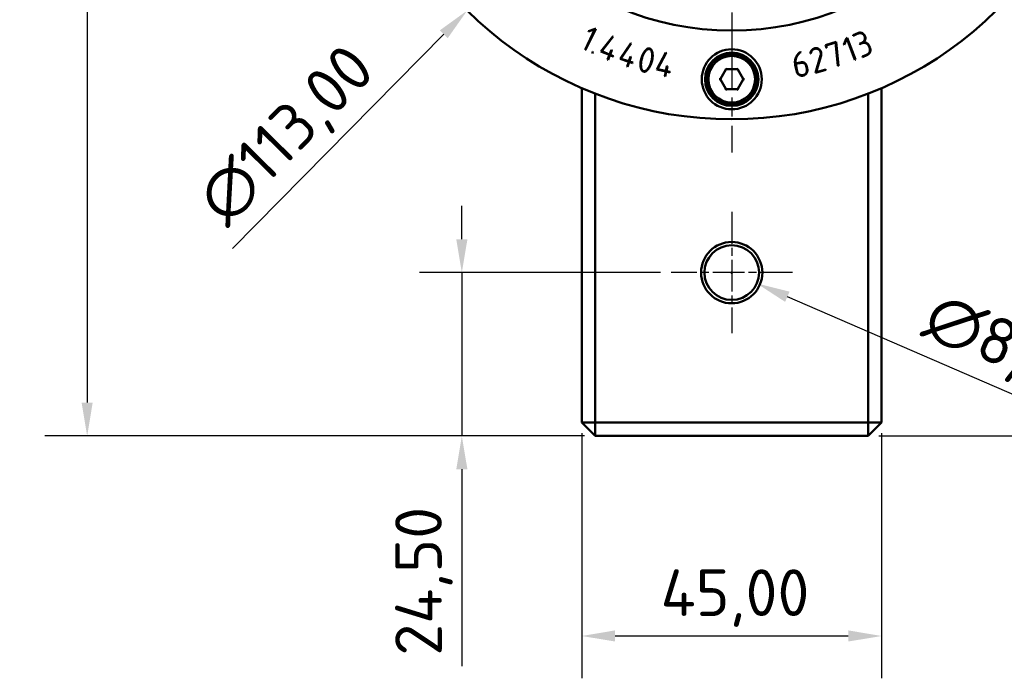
# Model space of a CAD drawing. Header units: millimetres. Extents: x 0 to 840, y 0 to 594.
# Tile 6 of 11: x 572 to 719, y 269 to 367. Entities that reach past the tile are written whole.
import ezdxf

# ---------------------------------------------------------------- set-up
doc = ezdxf.new("R2010")
doc.units = ezdxf.units.MM
doc.header["$LTSCALE"] = 2
doc.linetypes.add('CHAIN', pattern=[0.3543, 0.2362, -0.0295, 0.0591, -0.0295])
for name, color, linetype, lineweight in [('Bemaßung (ISO)', 7, 'Continuous', 25), ('Mittelpunktmarkierung (ISO)', 7, 'Continuous', 25), ('Sichtbar (ISO)', 7, 'Continuous', 50)]:
    doc.layers.add(name, color=color, linetype=linetype, lineweight=lineweight)
doc.styles.add('Notiztext (DIN)', font='isocpeur.ttf')
doc.dimstyles.new('Standard (DIN)', dxfattribs={"dimscale": 2, "dimtxt": 3.5, "dimasz": 2.5, "dimexe": 3.175, "dimexo": 0.8, "dimgap": 0.8, "dimtad": 1, "dimrnd": 1e-08, "dimzin": 0, "dimtxsty": 'Notiztext (DIN)', "dimcen": 0.09, "dimdle": 10, "dimclrd": 256, "dimclre": 256, "dimclrt": 256, "dimadec": 0, "dimazin": 0, "dimtfac": 1, "dimtmove": 0, "dimatfit": 3, "dimfxl": 1, "dimtolj": 1, "dimtzin": 0, "dimlwd": -1, "dimlwe": -1, "dimarcsym": 0})

# ---------------------------------------------------------------- blocks, each defined once
blk = doc.blocks.new('*D5')
at = {"layer": 'Bemaßung (ISO)'}
for p, q in [((656.08, 305.43), (656.08, 268.68)), ((701.08, 305.43), (701.08, 268.68)), ((661.08, 275.03), (696.08, 275.03))]:
    blk.add_line(p, q, dxfattribs=at)
for points in [[(661.08, 275.87), (661.08, 274.2), (656.08, 275.03)], [(696.08, 275.87), (696.08, 274.2), (701.08, 275.03)]]:
    blk.add_solid(points, dxfattribs=at)
at = {"layer": 'Defpoints', "color": 0}
for p in [(656.08, 307.03), (701.08, 307.03), (701.08, 275.03)]:
    blk.add_point(p, dxfattribs=at)
at = {"layer": 'Bemaßung (ISO)', "insert": (667.91, 285.03), "char_height": 7, "attachment_point": 1, "style": 'Notiztext (DIN)'}
blk.add_mtext('\\A1;45,00', dxfattribs=at)
blk = doc.blocks.new('*D6')
at = {"layer": 'Bemaßung (ISO)'}
for p, q in [((638.08, 334.53), (638.08, 339.53)), ((667.88, 329.53), (631.73, 329.53)), ((638.08, 329.53), (638.08, 305.03)), ((656.48, 305.03), (631.73, 305.03)), ((638.08, 300.03), (638.08, 270.48))]:
    blk.add_line(p, q, dxfattribs=at)
for points in [[(637.25, 334.53), (638.92, 334.53), (638.08, 329.53)], [(637.25, 300.03), (638.92, 300.03), (638.08, 305.03)]]:
    blk.add_solid(points, dxfattribs=at)
at = {"layer": 'Defpoints', "color": 0}
for p in [(669.48, 329.53), (638.08, 305.03), (658.08, 305.03)]:
    blk.add_point(p, dxfattribs=at)
at = {"layer": 'Bemaßung (ISO)', "insert": (628.08, 272.08), "char_height": 7, "attachment_point": 1, "rotation": 90, "style": 'Notiztext (DIN)'}
blk.add_mtext('\\A1;24,50', dxfattribs=at)
blk = doc.blocks.new('*D11')
at = {"layer": 'Bemaßung (ISO)'}
for p, q in [((649.48, 476.47), (575.5, 476.47)), ((581.85, 471.47), (581.85, 310.03)), ((656.48, 305.03), (575.5, 305.03))]:
    blk.add_line(p, q, dxfattribs=at)
for points in [[(581.02, 471.47), (582.68, 471.47), (581.85, 476.47)], [(581.02, 310.03), (582.68, 310.03), (581.85, 305.03)]]:
    blk.add_solid(points, dxfattribs=at)
at = {"layer": 'Defpoints', "color": 0}
for p in [(651.08, 476.47), (581.85, 305.03), (658.08, 305.03)]:
    blk.add_point(p, dxfattribs=at)
at = {"layer": 'Bemaßung (ISO)', "insert": (571.85, 379.03), "char_height": 7, "attachment_point": 1, "rotation": 90, "style": 'Notiztext (DIN)'}
blk.add_mtext('\\A1;171,43', dxfattribs=at)
blk = doc.blocks.new('*D14')
at = {"layer": 'Bemaßung (ISO)'}
for p, q in [((678.4, 329.53), (678.76, 329.53)), ((678.58, 329.35), (678.58, 329.71)), ((727.4, 308.4), (686.94, 325.92))]:
    blk.add_line(p, q, dxfattribs=at)
blk.add_solid([(687.27, 326.68), (686.6, 325.15), (682.35, 327.91)], dxfattribs=at)
at = {"layer": 'Defpoints', "color": 0}
for p in [(674.82, 331.16), (682.35, 327.91)]:
    blk.add_point(p, dxfattribs=at)
at = {"layer": 'Bemaßung (ISO)', "insert": (709.67, 326.97), "char_height": 7, "attachment_point": 1, "rotation": 336.5916, "style": 'Notiztext (DIN)'}
blk.add_mtext('\\A1;∅8,20', dxfattribs=at)
blk = doc.blocks.new('*D17')
at = {"layer": 'Bemaßung (ISO)'}
for p, q in [((678.4, 409.03), (678.76, 409.03)), ((678.58, 408.85), (678.58, 409.21)), ((603.64, 333.17), (635.36, 365.28))]:
    blk.add_line(p, q, dxfattribs=at)
blk.add_solid([(634.77, 365.87), (635.96, 364.7), (638.88, 368.84)], dxfattribs=at)
at = {"layer": 'Defpoints', "color": 0}
for p in [(718.29, 449.23), (638.88, 368.84)]:
    blk.add_point(p, dxfattribs=at)
at = {"layer": 'Bemaßung (ISO)', "insert": (597.65, 341.34), "char_height": 7, "attachment_point": 1, "rotation": 45.35, "style": 'Notiztext (DIN)'}
blk.add_mtext('\\A1;∅113,00', dxfattribs=at)
blk = doc.blocks.new('*D18')
at = {"layer": 'Bemaßung (ISO)'}
for p, q in [((741.68, 409.03), (778.43, 409.03)), ((772.08, 404.03), (772.08, 310.03)), ((700.68, 305.03), (778.43, 305.03))]:
    blk.add_line(p, q, dxfattribs=at)
for points in [[(771.25, 404.03), (772.92, 404.03), (772.08, 409.03)], [(771.25, 310.03), (772.92, 310.03), (772.08, 305.03)]]:
    blk.add_solid(points, dxfattribs=at)
at = {"layer": 'Defpoints', "color": 0}
for p in [(740.08, 409.03), (699.08, 305.03), (772.08, 305.03)]:
    blk.add_point(p, dxfattribs=at)
at = {"layer": 'Bemaßung (ISO)', "insert": (762.08, 344.61), "char_height": 7, "attachment_point": 1, "rotation": 90, "style": 'Notiztext (DIN)'}
blk.add_mtext('\\A1;104,00', dxfattribs=at)

msp = doc.modelspace()

# ---------------------------------------------------------------- linework, layer by layer
at = {"layer": 'Mittelpunktmarkierung (ISO)', "linetype": 'CHAIN', "ltscale": 23.990969}
msp.add_line((678.5845, 470.5347), (678.5845, 347.5347), dxfattribs=at)
at = {"layer": 'Mittelpunktmarkierung (ISO)', "linetype": 'CHAIN', "ltscale": 10.111888}
for p, q in [((678.5845, 338.6347), (678.5845, 320.4347)), ((687.6845, 329.5347), (669.4845, 329.5347))]:
    msp.add_line(p, q, dxfattribs=at)
at = {"layer": 'Sichtbar (ISO)'}
for p, q in [((656.5774, 362.9682), (658.0658, 366.0296)), ((658.1791, 366.0812), (656.6487, 362.9335)), ((657.0892, 365.7762), (658.0965, 366.1214)), ((657.1142, 365.7037), (657.0892, 365.7762)), ((658.0658, 366.0296), (657.1142, 365.7037)), ((658.0965, 366.1214), (658.1791, 366.0812)), ((696.794, 365.1457), (697.5058, 365.4547)), ((696.8256, 365.073), (696.794, 365.1457)), ((697.5373, 365.382), (696.8256, 365.073)), ((658.9624, 362.6938), (660.7241, 364.9772)), ((660.7861, 364.9299), (659.0848, 362.7302)), ((660.7241, 364.9772), (660.7861, 364.9299)), ((661.8211, 361.5848), (663.4404, 363.9712)), ((663.5052, 363.9278), (661.941, 361.6286)), ((663.4404, 363.9712), (663.5052, 363.9278)), ((692.6716, 363.6535), (694.2367, 364.1691)), ((692.8048, 363.2494), (692.6716, 363.6535)), ((694.1664, 364.0625), (692.7717, 363.603)), ((692.7717, 363.603), (692.8801, 363.2742)), ((694.5181, 360.5416), (694.1664, 364.0625)), ((694.2367, 364.1691), (694.5947, 360.5493)), ((695.3889, 363.7472), (695.8272, 364.7177)), ((695.4589, 363.7158), (695.3889, 363.7472)), ((695.8731, 364.6325), (695.4589, 363.7158)), ((695.8272, 364.7177), (695.913, 364.7504)), ((697.0848, 361.4514), (695.8731, 364.6325)), ((695.913, 364.7504), (697.1589, 361.4796)), ((697.7697, 363.8729), (698.2097, 364.064)), ((697.7996, 363.8041), (697.7697, 363.8729)), ((698.2396, 363.9951), (697.7996, 363.8041)), ((699.2481, 363.2961), (699.1401, 363.5448)), ((699.2128, 363.5764), (699.3208, 363.3276)), ((656.6487, 362.9335), (656.5774, 362.9682)), ((657.6337, 362.4796), (657.714, 362.6585)), ((657.706, 362.4472), (657.6337, 362.4796)), ((657.7863, 362.626), (657.706, 362.4472)), ((657.714, 362.6585), (657.7863, 362.626)), ((660.2369, 362.1844), (658.9624, 362.6938)), ((659.0848, 362.7302), (660.2663, 362.258)), ((659.9628, 361.4988), (660.2369, 362.1844)), ((660.3105, 362.155), (660.0364, 361.4693)), ((660.2663, 362.258), (660.5403, 362.9436)), ((660.814, 361.9537), (660.3105, 362.155)), ((660.6139, 362.9142), (660.3399, 362.2286)), ((660.3399, 362.2286), (660.8435, 362.0273)), ((660.5403, 362.9436), (660.6139, 362.9142)), ((667.3415, 359.9827), (668.6781, 362.5382)), ((668.7474, 362.5025), (667.4556, 360.0399)), ((668.6781, 362.5382), (668.7474, 362.5025)), ((688.9303, 362.6587), (688.9665, 362.5897)), ((690.4732, 362.3797), (690.3942, 362.3842)), ((691.1396, 359.5089), (691.9203, 362.1282)), ((691.9946, 362.1095), (691.2539, 359.6134)), ((692.8801, 363.2742), (692.8048, 363.2494)), ((698.1897, 361.9315), (698.8326, 362.2106)), ((698.8608, 362.1456), (698.218, 361.8664)), ((660.0364, 361.4693), (659.9628, 361.4988)), ((660.8435, 362.0273), (660.814, 361.9537)), ((663.1242, 361.154), (661.8211, 361.5848)), ((661.941, 361.6286), (663.1491, 361.2292)), ((662.8924, 360.4529), (663.1242, 361.154)), ((663.1994, 361.1291), (662.9677, 360.428)), ((663.1491, 361.2292), (663.3808, 361.9303)), ((663.7143, 360.9589), (663.1994, 361.1291)), ((663.4561, 361.9054), (663.2243, 361.2043)), ((663.2243, 361.2043), (663.7392, 361.0341)), ((663.3808, 361.9303), (663.4561, 361.9054)), ((663.7392, 361.0341), (663.7143, 360.9589)), ((664.9797, 361.4945), (665.0533, 361.7685)), ((665.1287, 361.7439), (665.0563, 361.4739)), ((666.4826, 361.0912), (666.555, 361.3612)), ((666.6327, 361.3447), (666.5592, 361.0707)), ((688.3475, 359.6706), (688.1206, 360.7269)), ((688.1713, 360.9085), (688.8524, 361.0548)), ((688.869, 360.9773), (688.1838, 360.8301)), ((688.1911, 360.7762), (688.1981, 360.7436)), ((688.1981, 360.7436), (688.425, 359.6872)), ((697.1589, 361.4796), (697.0848, 361.4514)), ((698.218, 361.8664), (698.1897, 361.9315)), ((662.9677, 360.428), (662.8924, 360.4529)), ((668.6852, 359.7033), (667.3415, 359.9827)), ((667.4556, 360.0399), (668.7013, 359.7809)), ((668.5349, 358.9804), (668.6852, 359.7033)), ((668.7628, 359.6871), (668.6125, 358.9642)), ((668.7013, 359.7809), (668.8516, 360.5038)), ((669.2938, 359.5767), (668.7628, 359.6871)), ((668.9292, 360.4877), (668.7789, 359.7647)), ((668.7789, 359.7647), (669.3099, 359.6543)), ((668.8516, 360.5038), (668.9292, 360.4877)), ((669.3099, 359.6543), (669.2938, 359.5767)), ((676.8813, 358.5847), (677.6896, 359.9847)), ((677.6776, 360.1055), (677.6368, 360.1762)), ((677.6776, 360.1055), (677.7084, 360.0522)), ((677.7262, 360.0213), (677.7084, 360.0522)), ((677.7762, 360.0347), (679.3927, 360.0347)), ((679.4427, 360.0213), (679.4606, 360.0522)), ((679.4913, 360.1055), (679.4606, 360.0522)), ((679.4794, 359.9847), (680.2876, 358.5847)), ((679.4913, 360.1055), (679.5321, 360.1762)), ((689.8399, 360.1319), (689.7646, 360.4826)), ((689.8421, 360.4993), (689.9174, 360.1485)), ((692.7098, 359.9348), (691.1396, 359.5089)), ((691.2539, 359.6134), (692.6912, 360.0033)), ((692.6912, 360.0033), (692.7098, 359.9348)), ((694.5947, 360.5493), (694.5181, 360.5416)), ((668.6125, 358.9642), (668.5349, 358.9804)), ((675.0969, 358.8293), (674.8954, 358.8293)), ((676.6891, 358.5347), (676.7708, 358.5347)), ((676.7708, 358.5347), (676.8323, 358.5347)), ((676.8679, 358.5347), (676.8323, 358.5347)), ((677.6896, 357.0847), (676.8813, 358.4847)), ((680.2876, 358.4847), (679.4794, 357.0847)), ((680.301, 358.5347), (680.3367, 358.5347)), ((680.3367, 358.5347), (680.3982, 358.5347)), ((680.3982, 358.5347), (680.4798, 358.5347)), ((656.0845, 357.2081), (656.0845, 307.0347)), ((658.0845, 307.0347), (658.0845, 356.385)), ((677.6776, 356.964), (677.6368, 356.8933)), ((677.7084, 357.0173), (677.6776, 356.964)), ((677.7262, 357.0481), (677.7084, 357.0173)), ((679.3927, 357.0347), (677.7762, 357.0347)), ((679.4427, 357.0481), (679.4606, 357.0173)), ((679.4606, 357.0173), (679.4913, 356.964)), ((679.4913, 356.964), (679.5321, 356.8933)), ((699.0845, 356.385), (699.0845, 307.0347)), ((701.0845, 307.0347), (701.0845, 357.2081)), ((656.0845, 307.0347), (658.0845, 307.0347)), ((658.0845, 305.0347), (656.0845, 307.0347)), ((699.0845, 307.0347), (658.0845, 307.0347)), ((658.0845, 307.0347), (658.0845, 305.0347)), ((699.0845, 305.0347), (699.0845, 307.0347)), ((701.0845, 307.0347), (699.0845, 305.0347)), ((699.0845, 307.0347), (701.0845, 307.0347)), ((658.0845, 305.0347), (699.0845, 305.0347))]:
    msp.add_line(p, q, dxfattribs=at)
for centre, radius in [((678.5845, 409.0347), 43.2), ((678.5845, 358.5347), 4.5), ((678.5845, 358.5347), 4), ((678.5845, 358.5347), 3.5), ((678.5845, 329.5347), 4.6), ((678.5845, 329.5347), 4.1)]:
    msp.add_circle(centre, radius, dxfattribs=at)
for centre, radius, start, end in [((678.5845, 409.0347), 56.5, 119.261455, 60.738545), ((678.5845, 358.5347), 3.8, 176.481458, 171.263084), ((678.5845, 358.5347), 3.8, 171.263084, 176.481458), ((677.7762, 359.9347), 0.1, 120, 150), ((677.7762, 359.9347), 0.1, 90, 120), ((679.3927, 359.9347), 0.1, 60, 90), ((679.3927, 359.9347), 0.1, 30, 60), ((676.9679, 358.5347), 0.1, 150, 180), ((676.9679, 358.5347), 0.1, 180, 210), ((680.201, 358.5347), 0.1, 0, 30), ((680.201, 358.5347), 0.1, 330, 0), ((677.7762, 357.1347), 0.1, 210, 240), ((677.7762, 357.1347), 0.1, 240, 270), ((679.3927, 357.1347), 0.1, 270, 300), ((679.3927, 357.1347), 0.1, 300, 330)]:
    msp.add_arc(centre, radius, start, end, dxfattribs=at)
for points in [[(697.5058, 365.4547), (697.8425, 365.601), (698.4369, 365.3633), (698.5814, 365.0304)], [(698.1107, 365.4127), (697.8473, 365.5166), (697.5373, 365.382)], [(698.5087, 364.9988), (698.3758, 365.305), (698.1107, 365.4127)], [(698.5814, 365.0304), (698.8107, 364.5024), (698.3641, 364.0856)], [(698.5061, 364.3974), (698.645, 364.6851), (698.5087, 364.9988)], [(698.2097, 364.064), (698.4035, 364.1937), (698.5061, 364.3974)], [(698.6977, 363.9667), (698.4612, 364.0504), (698.2396, 363.9951)], [(698.3641, 364.0856), (698.651, 364.1056), (699.0998, 363.8366), (699.2128, 363.5764)], [(699.1401, 363.5448), (699.0055, 363.8547), (698.6977, 363.9667)], [(665.0533, 361.7685), (665.143, 362.1029), (665.3526, 362.4656)], [(665.4582, 362.4891), (665.2293, 362.1186), (665.1287, 361.7439)], [(665.3526, 362.4656), (665.5811, 362.8664), (665.8262, 363.0555)], [(666.2494, 363.0715), (665.8747, 363.1721), (665.4582, 362.4891)], [(665.8262, 363.0555), (666.0323, 363.2119), (666.27, 363.1481)], [(666.6468, 362.1702), (666.6242, 362.971), (666.2494, 363.0715)], [(666.27, 363.1481), (666.7011, 363.0324), (666.7218, 362.176)], [(666.555, 361.3612), (666.6556, 361.7359), (666.6468, 362.1702)], [(666.7218, 362.176), (666.7354, 361.7274), (666.6327, 361.3447)], [(688.3199, 362.0242), (688.5656, 362.4695), (688.9303, 362.6587)], [(688.9665, 362.5897), (688.6359, 362.4206), (688.3916, 361.9884)], [(690.3942, 362.3842), (690.4019, 362.6586), (690.5734, 362.8867)], [(690.4825, 362.473), (690.4781, 362.4416), (690.4729, 362.3969), (690.4732, 362.3797)], [(691.0417, 363.1045), (690.5747, 362.9778), (690.4825, 362.473)], [(690.5734, 362.8867), (690.7512, 363.1078), (691.0209, 363.181)], [(691.0209, 363.181), (691.3591, 363.2727), (691.6337, 363.1052)], [(691.9264, 362.5837), (691.8445, 362.8857), (691.3396, 363.1853), (691.0417, 363.1045)], [(691.6337, 363.1052), (691.9082, 362.9376), (691.9989, 362.6034)], [(691.9203, 362.1282), (691.9876, 362.3583), (691.9264, 362.5837)], [(691.9989, 362.6034), (692.0666, 362.3538), (691.9946, 362.1095)], [(698.8326, 362.2106), (699.1693, 362.3568), (699.2862, 362.6532)], [(699.3343, 362.574), (699.1937, 362.2901), (698.8608, 362.1456)], [(699.2862, 362.6532), (699.3976, 362.9517), (699.2481, 363.2961)], [(699.3208, 363.3276), (699.5019, 362.9106), (699.3343, 362.574)], [(664.8906, 360.6632), (664.877, 361.1117), (664.9797, 361.4945)], [(665.3435, 359.6951), (664.9164, 359.8097), (664.8906, 360.6632)], [(665.0563, 361.4739), (664.9676, 361.1436), (664.9683, 360.7115)], [(664.9683, 360.7115), (664.971, 359.8685), (665.3619, 359.7636)], [(666.1571, 360.345), (666.3821, 360.7165), (666.4826, 361.0912)], [(666.5592, 361.0707), (666.4705, 360.7403), (666.2598, 360.3736)], [(688.1206, 360.7269), (687.9735, 361.4121), (688.3199, 362.0242)], [(688.3916, 361.9884), (688.0947, 361.4638), (688.1713, 360.9085)], [(688.1838, 360.8301), (688.1868, 360.7966), (688.1911, 360.7762)], [(688.8524, 361.0548), (689.6844, 361.2334), (689.8421, 360.4993)], [(689.7646, 360.4826), (689.6236, 361.1393), (688.869, 360.9773)], [(665.7913, 359.7866), (665.5812, 359.6313), (665.3435, 359.6951)], [(665.3619, 359.7636), (665.7366, 359.6631), (666.1571, 360.345)], [(666.2598, 360.3736), (666.0343, 359.9676), (665.7913, 359.7866)], [(688.6682, 359.2104), (688.4071, 359.3932), (688.3475, 359.6706)], [(688.425, 359.6872), (688.4784, 359.4384), (688.7148, 359.2716)], [(689.309, 359.0877), (688.9582, 359.0124), (688.6682, 359.2104)], [(688.7148, 359.2716), (688.98, 359.0896), (689.2941, 359.157)], [(689.2941, 359.157), (689.6326, 359.2297), (689.779, 359.5215)], [(689.8434, 359.4798), (689.676, 359.1665), (689.309, 359.0877)], [(689.779, 359.5215), (689.9144, 359.7852), (689.8399, 360.1319)], [(689.9174, 360.1485), (689.998, 359.7733), (689.8434, 359.4798)]]:
    msp.add_open_spline(points, degree=2, dxfattribs=at)
msp.add_open_spline([(674.8954, 358.8293), (674.8908, 358.8293), (674.8861, 358.8291), (674.8767, 358.8283), (674.8721, 358.8277), (674.8628, 358.8261), (674.8582, 358.8251), (674.849, 358.8227), (674.8444, 358.8212), (674.8357, 358.8178), (674.8315, 358.816), (674.8237, 358.8118), (674.82, 358.8096), (674.8133, 358.8048), (674.8102, 358.8023), (674.8047, 358.7969), (674.8023, 358.7941), (674.7981, 358.7882), (674.7964, 358.7851), (674.7931, 358.7774), (674.7919, 358.7727), (674.7916, 358.768)], degree=3, knots=[0, 0, 0, 0, 0.0013130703, 0.0013130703, 0.0026511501, 0.0026511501, 0.0040574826, 0.0040574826, 0.005546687, 0.005546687, 0.0070842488, 0.0070842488, 0.0086218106, 0.0086218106, 0.0101593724, 0.0101593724, 0.0116969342, 0.0116969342, 0.013234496, 0.013234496, 0.0153756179, 0.0153756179, 0.0153756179, 0.0153756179], dxfattribs=at)

# ---------------------------------------------------------------- dimensions: what is measured, and where the dimension line sits
at = {"layer": 'Bemaßung (ISO)'}
for base, p1, p2, angle, override, picture, middle in [((581.8489, 305.0347), (651.0845, 476.4684), (658.0845, 305.0347), 90, {"dimgap": 0.8, "dimdec": 2, "dimtol": 0, "dimlim": 0, "dimtp": 0, "dimtm": 0, "dimtdec": 2, "dimtofl": 0, "dimatfit": 1}, '*D11', (581.8489, 390.7516)), ((772.0845, 305.0347), (740.0845, 409.0347), (699.0845, 305.0347), 90, {"dimgap": 0.8, "dimdec": 2, "dimtol": 0, "dimlim": 0, "dimtp": 0, "dimtm": 0, "dimtdec": 2, "dimtofl": 0, "dimatfit": 1}, '*D18', (772.0845, 357.0347)), ((638.0845, 305.0347), (669.4845, 329.5347), (658.0845, 305.0347), 90, {"dimgap": 0.8, "dimdec": 2, "dimtol": 0, "dimlim": 0, "dimtp": 0, "dimtm": 0, "dimtdec": 2, "dimtofl": 1, "dimatfit": 1}, '*D6', (638.0845, 282.7597)), ((701.0845, 275.0347), (656.0845, 307.0347), (701.0845, 307.0347), 180, {"dimgap": 0.8, "dimdec": 2, "dimtol": 0, "dimlim": 0, "dimtp": 0, "dimtm": 0, "dimtdec": 2, "dimtofl": 0, "dimatfit": 1}, '*D5', (678.5845, 275.0347))]:
    dim = msp.add_linear_dim(base=base, p1=p1, p2=p2, angle=angle, dimstyle='Standard (DIN)', override=override, dxfattribs=at)
    dim.commit()
    dim.dimension.update_dxf_attribs({"geometry": picture, "text_midpoint": middle, "dimtype": 160})
for p1, p2, picture, middle in [((718.2912, 449.2296), (638.8777, 368.8399), '*D17', (614.9756, 344.644)), ((674.8219, 331.1636), (682.347, 327.9059), '*D14', (715.818, 313.4159))]:
    dim = msp.add_diameter_dim_2p(p1=p1, p2=p2, dimstyle='Standard (DIN)', override={"dimgap": 0.8, "dimdec": 2, "dimlfac": 1, "dimtol": 0, "dimlim": 0, "dimtp": 0, "dimtm": 0, "dimtdec": 2, "dimtofl": 0}, dxfattribs=at)
    dim.commit()
    dim.dimension.update_dxf_attribs({"geometry": picture, "text_midpoint": middle, "dimtype": 163})

doc.saveas('drawing.dxf')
